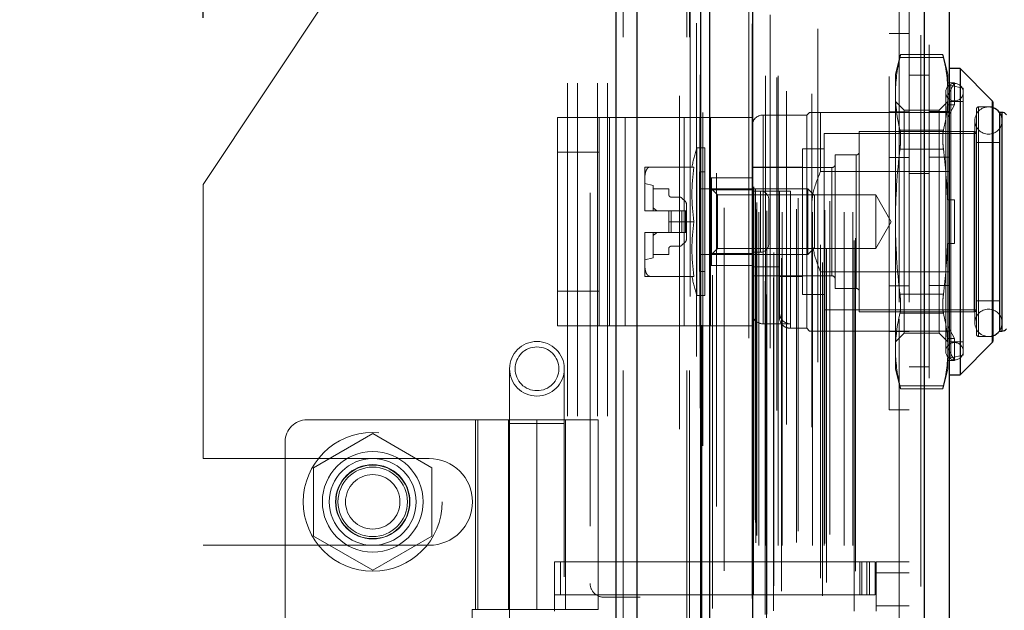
# Model space of a CAD drawing. Header units: inches. Extents: x 0.2 to 10.8, y 0.2 to 8.2.
# Tile 45 of 123: x 1.76 to 2.055, y 4.926 to 5.103. Entities that reach past the tile are written whole.
import ezdxf

# ---------------------------------------------------------------- set-up
doc = ezdxf.new("R2010")
doc.units = ezdxf.units.IN
doc.header["$MEASUREMENT"] = 0
doc.linetypes.add('HIDDEN', pattern=[0.07500000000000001, 0.05, -0.025])
doc.layers.add('DIMENSIONS', color=140, linetype='Continuous')
doc.styles.add('SLDTEXTSTYLE0', font='TXT', dxfattribs={"width": 0.7})
doc.dimstyles.new('SLDDIMSTYLE1', dxfattribs={"dimtxt": 0.0849609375, "dimasz": 0.13, "dimexe": 0, "dimexo": 0.0625, "dimgap": 0.021240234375, "dimtad": 0, "dimtih": 1, "dimtoh": 1, "dimlfac": 12, "dimrnd": 1e-09, "dimzin": 12, "dimdsep": 46, "dimtxsty": 'SLDTEXTSTYLE0', "dimsah": 1, "dimcen": 0.09, "dimadec": 0, "dimazin": 3, "dimtfac": 1, "dimtmove": 0, "dimatfit": 0, "dimfxl": 0, "dimfrac": 2, "dimtolj": 1, "dimtzin": 12, "dimarcsym": 0})

# ---------------------------------------------------------------- blocks, each defined once
blk = doc.blocks.new('_D_10')
at = {"layer": 'DIMENSIONS'}
for p, q in [((1.815014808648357, 5.103597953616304), (1.815014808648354, 5.917304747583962)), ((1.966848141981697, 5.383170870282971), (1.966848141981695, 5.917304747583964)), ((0.7802461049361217, 5.792304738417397), (0.7517160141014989, 5.792304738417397)), ((0.7517160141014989, 5.792304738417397), (0.7517160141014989, 5.657273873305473)), ((1.032715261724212, 5.792304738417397), (1.061245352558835, 5.792304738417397)), ((1.061245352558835, 5.792304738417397), (1.061245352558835, 5.657273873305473)), ((1.815014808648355, 5.792304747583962), (1.147848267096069, 5.792304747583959)), ((1.966848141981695, 5.792304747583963), (2.216848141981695, 5.792304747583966)), ((0.7517160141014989, 5.657273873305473), (0.7802461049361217, 5.657273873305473)), ((1.061245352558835, 5.657273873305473), (1.032715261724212, 5.657273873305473))]:
    blk.add_line(p, q, dxfattribs=at)
for points in [[(1.815014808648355, 5.792304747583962), (1.685014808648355, 5.812304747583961), (1.685014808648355, 5.772304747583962)], [(1.966848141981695, 5.792304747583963), (2.096848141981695, 5.772304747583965), (2.096848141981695, 5.812304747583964)]]:
    blk.add_solid(points, dxfattribs=at)
at = {"layer": 'DIMENSIONS', "char_height": 0.08333333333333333, "attachment_point": 1, "style": 'SLDTEXTSTYLE0'}
for s, insert in [('1.82', (0.7802461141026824, 5.918747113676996)), ('46.3', (0.7802461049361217, 5.764696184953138))]:
    blk.add_mtext(s, dxfattribs=dict(at, insert=insert))

msp = doc.modelspace()

# ---------------------------------------------------------------- linework, layer by layer
at = {"color": 7, "linetype": 'Continuous', "lineweight": 25}
for p, q in [((1.938772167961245, 2.897754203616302), (1.938772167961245, 5.34358365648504)), ((1.945136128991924, 2.897754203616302), (1.945136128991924, 5.342403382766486)), ((1.964212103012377, 2.897754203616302), (1.964212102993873, 5.333429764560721)), ((1.966848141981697, 2.897754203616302), (1.966848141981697, 5.333170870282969)), ((1.979651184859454, 5.307466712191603), (1.979651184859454, 2.923858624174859)), ((2.031172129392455, 5.298382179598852), (2.031172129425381, 2.932943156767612)), ((2.038609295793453, 5.295437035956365), (2.038609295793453, 2.935888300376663)), ((2.041890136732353, 5.088333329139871), (2.038609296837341, 5.088333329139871)), ((2.05154046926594, 5.078682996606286), (2.041890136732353, 5.088333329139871)), ((2.041890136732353, 5.088333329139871), (2.041890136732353, 4.996469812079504)), ((2.05154046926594, 5.078682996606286), (2.05154046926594, 5.006120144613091)), ((2.051732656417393, 5.078219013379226), (2.051732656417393, 5.006584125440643)), ((2.053701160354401, 5.075209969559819), (2.053701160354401, 5.009593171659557)), ((2.05444170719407, 5.075209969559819), (2.053730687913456, 5.075209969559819)), ((2.05444170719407, 5.075209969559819), (2.05444170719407, 5.009593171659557)), ((2.053730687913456, 5.009593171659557), (2.05444170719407, 5.009593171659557)), ((2.041890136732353, 4.996469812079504), (2.05154046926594, 5.006120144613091)), ((2.038609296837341, 4.996469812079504), (2.041890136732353, 4.996469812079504))]:
    msp.add_line(p, q, dxfattribs=at)
at = {"color": 7, "linetype": 'HIDDEN', "lineweight": 18}
for p, q in [((1.938772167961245, 5.34358365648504), (1.938772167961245, 2.897754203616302)), ((1.938772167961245, 5.343583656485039), (1.938772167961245, 2.897754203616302)), ((1.938772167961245, 2.897754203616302), (1.938772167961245, 5.34358365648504)), ((1.940893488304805, 2.897754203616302), (1.940893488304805, 5.342403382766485)), ((1.940893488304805, 2.897754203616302), (1.940893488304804, 5.342403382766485)), ((1.945136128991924, 2.897754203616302), (1.945136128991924, 5.342403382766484)), ((1.959969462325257, 2.897754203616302), (1.959969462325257, 5.333429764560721)), ((1.959969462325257, 2.897754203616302), (1.959969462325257, 5.333429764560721)), ((1.960848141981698, 2.897754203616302), (1.960848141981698, 5.333170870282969)), ((1.964212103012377, 2.897754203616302), (1.964212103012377, 5.333429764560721)), ((1.964466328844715, 2.911388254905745), (1.964466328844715, 5.319937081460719)), ((1.983876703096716, 2.920524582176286), (1.983876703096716, 5.310800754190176)), ((1.983876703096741, 2.920524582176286), (1.983876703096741, 5.310800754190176)), ((1.978609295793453, 5.307466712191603), (1.978609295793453, 2.923858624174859)), ((1.967721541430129, 2.926347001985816), (1.967721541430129, 5.304983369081)), ((1.983451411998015, 2.924528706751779), (1.983451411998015, 5.306796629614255)), ((1.983961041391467, 2.924618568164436), (1.983961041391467, 5.306706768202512)), ((1.985022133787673, 5.304486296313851), (1.985022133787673, 2.926847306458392)), ((1.986014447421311, 2.925593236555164), (1.986014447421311, 5.305732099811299)), ((1.97954887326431, 5.301772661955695), (1.97954887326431, 2.929552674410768)), ((1.979575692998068, 2.929342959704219), (1.979575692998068, 5.301982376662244)), ((1.980027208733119, 2.930306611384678), (1.980027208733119, 5.301018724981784)), ((1.980027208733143, 2.930306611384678), (1.980027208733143, 5.301018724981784)), ((2.000689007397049, 2.930156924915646), (2.000689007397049, 5.301168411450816)), ((1.986045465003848, 2.93314036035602), (1.986045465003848, 5.298184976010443)), ((1.988412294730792, 2.93150159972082), (1.988412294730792, 5.299829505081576)), ((1.999257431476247, 5.300244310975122), (1.999257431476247, 2.931085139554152)), ((2.030130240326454, 5.298382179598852), (2.030130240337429, 2.932943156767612)), ((2.030130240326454, 2.93294315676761), (2.030130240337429, 5.298382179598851)), ((2.031172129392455, 2.93294315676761), (2.031172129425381, 5.298382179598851)), ((2.000104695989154, 2.935459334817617), (2.000104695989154, 5.295866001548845)), ((2.001869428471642, 2.934190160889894), (2.001869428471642, 5.297138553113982)), ((2.032609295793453, 5.295437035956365), (2.032609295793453, 2.935888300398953)), ((1.971158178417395, 2.93762007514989), (1.971158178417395, 5.293705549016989)), ((2.010121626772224, 2.936761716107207), (2.010121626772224, 5.294563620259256)), ((2.010554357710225, 2.937492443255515), (2.010554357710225, 5.293832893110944)), ((1.980698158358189, 2.946043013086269), (1.980698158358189, 5.285282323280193)), ((1.980698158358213, 2.946043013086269), (1.980698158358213, 5.285282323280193)), ((1.981541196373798, 2.94520967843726), (1.981541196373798, 5.286115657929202)), ((1.981541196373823, 2.94520967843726), (1.981541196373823, 5.286115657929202)), ((1.983614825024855, 5.286115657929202), (1.983614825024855, 2.94520967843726)), ((1.983614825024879, 2.94520967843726), (1.983614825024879, 5.286115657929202)), ((1.984031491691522, 2.945626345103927), (1.984031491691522, 5.285698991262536)), ((1.986948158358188, 5.285698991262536), (1.986948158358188, 2.945626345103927)), ((1.987364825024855, 2.94520967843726), (1.987364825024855, 5.286115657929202)), ((1.987364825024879, 5.286115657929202), (1.987364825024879, 2.94520967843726)), ((1.988537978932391, 2.94520967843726), (1.988537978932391, 5.286115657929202)), ((1.992836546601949, 2.946126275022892), (1.992836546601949, 5.285240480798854)), ((1.997708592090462, 2.94520967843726), (1.997708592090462, 5.286115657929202)), ((2.001153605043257, 2.94520967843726), (2.001153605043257, 5.286115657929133)), ((2.001365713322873, 2.945873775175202), (2.001365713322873, 5.285454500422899)), ((2.007188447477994, 2.94520967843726), (2.007188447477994, 5.286115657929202)), ((2.009721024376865, 2.94520967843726), (2.009721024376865, 5.286115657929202)), ((2.00972102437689, 2.94520967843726), (2.00972102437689, 5.286115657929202)), ((1.980942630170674, 2.948204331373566), (1.980942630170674, 5.283120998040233)), ((1.989828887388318, 5.281549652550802), (1.989828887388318, 2.949761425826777)), ((1.993383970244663, 2.949504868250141), (1.993383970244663, 5.281820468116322)), ((1.993383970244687, 2.949504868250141), (1.993383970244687, 5.281820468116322)), ((1.997439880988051, 5.280720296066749), (1.997439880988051, 2.95060642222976)), ((2.002880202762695, 2.948575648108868), (2.002880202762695, 5.282749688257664)), ((1.98008055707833, 2.952895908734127), (1.98008055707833, 5.278429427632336)), ((1.980080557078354, 2.952895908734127), (1.980080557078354, 5.278429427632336)), ((1.980627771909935, 2.952122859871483), (1.980627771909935, 5.27920247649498)), ((1.980627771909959, 2.952122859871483), (1.980627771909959, 5.27920247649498)), ((1.964754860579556, 5.275113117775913), (1.964754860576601, 2.956221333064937)), ((1.968888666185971, 2.956986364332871), (1.968888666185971, 5.274338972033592)), ((1.931014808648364, 5.251087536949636), (1.931014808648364, 4.933879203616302)), ((1.957848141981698, 2.980170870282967), (1.957848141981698, 5.251087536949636)), ((1.957848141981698, 2.980170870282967), (1.957848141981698, 5.251087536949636)), ((1.957848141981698, 2.980170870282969), (1.957848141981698, 5.251087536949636)), ((1.957848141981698, 2.980170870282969), (1.957848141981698, 5.251087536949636)), ((2.02360929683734, 3.018204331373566), (2.02360929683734, 5.213120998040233)), ((2.02360929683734, 3.018204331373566), (2.02360929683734, 5.213120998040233)), ((2.023609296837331, 5.213120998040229), (2.023609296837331, 3.018204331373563)), ((2.023609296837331, 5.213120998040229), (2.023609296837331, 3.018204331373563)), ((2.026609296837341, 3.018204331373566), (2.026609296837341, 5.213120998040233)), ((1.869639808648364, 5.135837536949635), (1.815014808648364, 5.053597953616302)), ((1.924264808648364, 4.584004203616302), (1.924264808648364, 5.135837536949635)), ((1.924264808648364, 4.584004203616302), (1.924264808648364, 5.135837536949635)), ((1.927264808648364, 4.584004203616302), (1.927264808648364, 5.135837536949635)), ((1.933264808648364, 4.584004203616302), (1.933264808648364, 5.135837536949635)), ((1.936264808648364, 4.584004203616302), (1.936264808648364, 5.135837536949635)), ((1.936264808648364, 4.584004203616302), (1.936264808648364, 5.135837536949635)), ((2.020609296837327, 4.985984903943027), (2.020609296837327, 5.098818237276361)), ((2.026609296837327, 5.098818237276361), (2.020609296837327, 5.098818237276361)), ((2.024097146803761, 5.092529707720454), (2.022533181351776, 5.086692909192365)), ((2.036923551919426, 5.091650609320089), (2.02389084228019, 5.091650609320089)), ((2.036923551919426, 5.09165060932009), (2.02389084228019, 5.091650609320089)), ((2.036737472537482, 5.092529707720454), (2.024076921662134, 5.092529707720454)), ((2.038281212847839, 5.086692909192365), (2.036717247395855, 5.092529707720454)), ((2.022533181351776, 5.086692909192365), (2.022533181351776, 5.080758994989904)), ((2.032609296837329, 5.086329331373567), (2.026609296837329, 5.086329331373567)), ((2.038281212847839, 5.086692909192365), (2.038281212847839, 5.080758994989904)), ((2.038151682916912, 5.084039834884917), (2.038281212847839, 5.083616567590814)), ((2.040249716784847, 5.084039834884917), (2.038151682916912, 5.084039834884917)), ((2.038281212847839, 5.080346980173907), (2.040249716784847, 5.084039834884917)), ((2.042874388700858, 5.082427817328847), (2.039117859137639, 5.083295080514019)), ((2.039117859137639, 5.001508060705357), (2.039117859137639, 5.083147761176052)), ((2.040249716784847, 5.077478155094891), (2.040249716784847, 5.084039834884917)), ((2.022533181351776, 5.080758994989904), (2.022533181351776, 5.042401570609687)), ((2.037625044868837, 5.081279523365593), (2.037625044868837, 5.003523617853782)), ((2.038281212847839, 5.080758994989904), (2.038281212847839, 5.048963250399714)), ((2.042874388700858, 5.082427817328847), (2.042874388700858, 5.002375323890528)), ((2.025197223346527, 5.075826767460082), (2.022533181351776, 5.078490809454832)), ((2.038281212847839, 5.078490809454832), (2.035617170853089, 5.075826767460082)), ((2.040249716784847, 5.077478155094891), (2.038151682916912, 5.077478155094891)), ((2.038151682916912, 5.077478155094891), (2.038281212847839, 5.077054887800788)), ((2.038281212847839, 5.07378530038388), (2.040249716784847, 5.077478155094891)), ((2.042874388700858, 5.078490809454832), (2.038609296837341, 5.078490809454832)), ((2.047467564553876, 5.00795275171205), (2.047467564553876, 5.076850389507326)), ((2.051732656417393, 5.076850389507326), (2.047467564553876, 5.076850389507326)), ((2.05154046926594, 5.006120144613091), (2.05154046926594, 5.078682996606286)), ((1.99595837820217, 5.074389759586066), (1.982835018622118, 5.074389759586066)), ((1.982835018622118, 5.011760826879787), (1.982835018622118, 5.074239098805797)), ((1.996778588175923, 5.075209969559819), (1.99595837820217, 5.074389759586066)), ((1.99595837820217, 5.074389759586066), (1.99595837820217, 5.01041338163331)), ((2.000059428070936, 5.075209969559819), (2.000059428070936, 5.057436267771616)), ((2.000059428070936, 5.075209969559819), (2.038609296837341, 5.075209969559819)), ((2.020609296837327, 5.075359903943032), (2.026609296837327, 5.075359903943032)), ((2.025197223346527, 5.075826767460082), (2.025197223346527, 5.008976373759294)), ((2.035617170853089, 5.075826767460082), (2.025197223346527, 5.075826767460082)), ((2.032609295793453, 5.075509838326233), (2.038609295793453, 5.075509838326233)), ((2.035617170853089, 5.075826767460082), (2.035617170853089, 5.008976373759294)), ((2.046811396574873, 5.076194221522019), (2.046811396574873, 5.008608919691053)), ((2.053730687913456, 5.075209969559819), (2.053701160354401, 5.075209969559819)), ((2.05444170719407, 5.009593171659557), (2.05444170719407, 5.075209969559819)), ((1.92122084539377, 5.011153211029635), (1.92122084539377, 5.073653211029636)), ((1.92122084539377, 5.073653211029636), (1.936847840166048, 5.073653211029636)), ((1.933720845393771, 5.011153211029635), (1.933720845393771, 5.073653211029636)), ((1.936847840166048, 5.011153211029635), (1.936847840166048, 5.073653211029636)), ((1.936847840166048, 5.073653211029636), (1.959240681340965, 5.073653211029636)), ((1.94153434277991, 5.011153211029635), (1.94153434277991, 5.073653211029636)), ((1.959240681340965, 5.011153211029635), (1.959240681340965, 5.073653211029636)), ((1.959240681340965, 5.073653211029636), (1.967054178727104, 5.073653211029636)), ((1.963927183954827, 5.011153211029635), (1.963927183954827, 5.073653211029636)), ((1.967054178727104, 5.073653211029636), (1.967054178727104, 5.011153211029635)), ((1.979554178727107, 5.073653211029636), (1.967054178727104, 5.073653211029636)), ((1.979554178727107, 5.073653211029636), (1.979554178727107, 5.011153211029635)), ((2.046348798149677, 5.072749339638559), (2.046348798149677, 5.012053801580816)), ((2.054550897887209, 5.012053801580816), (2.054550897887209, 5.072749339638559)), ((2.001207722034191, 5.068812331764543), (2.001207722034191, 5.015990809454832)), ((2.046811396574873, 5.068812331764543), (2.001207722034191, 5.068812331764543)), ((2.011706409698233, 5.069468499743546), (2.011706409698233, 5.01533464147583)), ((2.046155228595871, 5.069468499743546), (2.011706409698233, 5.069468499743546)), ((2.036923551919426, 5.069867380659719), (2.02389084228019, 5.069867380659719)), ((2.036923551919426, 5.069867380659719), (2.02389084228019, 5.069867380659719)), ((2.046155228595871, 5.01533464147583), (2.046155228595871, 5.069468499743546)), ((2.053701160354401, 5.066187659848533), (2.046811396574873, 5.066187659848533)), ((1.933720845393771, 5.063236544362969), (1.92122084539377, 5.063236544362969)), ((1.963004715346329, 5.064547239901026), (1.963004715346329, 5.020255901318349)), ((1.965446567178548, 5.064547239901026), (1.963004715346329, 5.064547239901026)), ((1.965446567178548, 5.064547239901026), (1.965446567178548, 5.020255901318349)), ((1.994646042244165, 5.064219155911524), (1.994646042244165, 5.020583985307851)), ((2.001207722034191, 5.064219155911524), (1.994646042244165, 5.064219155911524)), ((2.004488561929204, 5.062414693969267), (2.004488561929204, 5.022388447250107)), ((2.010722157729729, 5.062414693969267), (2.004488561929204, 5.062414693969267)), ((2.010722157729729, 5.022388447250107), (2.010722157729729, 5.062414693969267)), ((2.036923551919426, 5.064184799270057), (2.02389084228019, 5.064184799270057)), ((2.036923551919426, 5.064184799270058), (2.02389084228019, 5.064184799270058)), ((2.020609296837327, 5.061651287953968), (2.026609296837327, 5.061651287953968)), ((2.032609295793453, 5.061801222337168), (2.038609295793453, 5.061801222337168)), ((1.947401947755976, 5.058805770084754), (1.947401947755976, 5.055369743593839)), ((1.962115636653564, 5.058805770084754), (1.948978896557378, 5.058805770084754)), ((1.963806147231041, 5.057329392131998), (1.963806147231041, 5.027473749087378)), ((1.965446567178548, 5.057329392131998), (1.963806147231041, 5.057329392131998)), ((1.994646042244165, 5.058805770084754), (1.979554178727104, 5.058805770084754)), ((2.0035043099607, 5.058641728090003), (1.979554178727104, 5.058641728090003)), ((2.000059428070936, 5.057436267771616), (2.038609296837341, 5.057436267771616)), ((2.0035043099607, 5.026161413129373), (2.0035043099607, 5.058490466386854)), ((2.026609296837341, 5.056870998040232), (2.032609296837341, 5.056870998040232)), ((1.815014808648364, 4.971358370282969), (1.815014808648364, 5.053597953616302)), ((1.947401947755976, 5.055369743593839), (1.947401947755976, 5.045837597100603)), ((1.949862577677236, 5.053228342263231), (1.947401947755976, 5.053884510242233)), ((1.949862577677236, 5.053228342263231), (1.949862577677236, 5.045682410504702)), ((1.979554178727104, 5.055528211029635), (1.967054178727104, 5.055528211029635)), ((1.967415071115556, 5.05552493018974), (1.967415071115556, 5.051968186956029)), ((1.967415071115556, 5.05552493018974), (1.979554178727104, 5.05552493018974)), ((1.949862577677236, 5.052244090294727), (1.954619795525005, 5.052244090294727)), ((1.954619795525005, 5.052244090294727), (1.954619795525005, 5.05043962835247)), ((1.996242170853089, 5.052244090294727), (1.963806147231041, 5.052244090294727)), ((1.969191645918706, 5.050467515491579), (1.967415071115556, 5.052244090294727)), ((1.967415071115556, 5.051968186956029), (1.979554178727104, 5.051968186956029)), ((1.967415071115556, 5.051968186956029), (1.967415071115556, 5.032834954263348)), ((1.969191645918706, 5.050467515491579), (1.969191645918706, 5.034335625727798)), ((2.016624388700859, 5.050467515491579), (1.969191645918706, 5.050467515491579)), ((1.979554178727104, 5.051587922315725), (1.987756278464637, 5.051587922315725)), ((1.982054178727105, 5.051569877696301), (1.979554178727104, 5.051569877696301)), ((1.982054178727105, 5.033236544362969), (1.982054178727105, 5.051569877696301)), ((1.982054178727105, 5.051569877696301), (1.982054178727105, 5.033236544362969)), ((1.987756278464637, 5.028810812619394), (1.987756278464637, 5.051587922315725)), ((1.991037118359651, 5.051587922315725), (1.991037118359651, 5.010559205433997)), ((1.996242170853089, 5.052244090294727), (1.996242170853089, 5.032559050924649)), ((1.998254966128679, 5.050231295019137), (1.996242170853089, 5.052244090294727)), ((1.998254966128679, 5.050231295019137), (1.998254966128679, 5.034571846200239)), ((2.016624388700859, 5.050467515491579), (2.016624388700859, 5.034335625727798)), ((2.021281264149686, 5.042401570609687), (2.016624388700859, 5.050467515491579)), ((1.955275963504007, 5.049783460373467), (1.957821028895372, 5.049783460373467)), ((1.958517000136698, 5.049495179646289), (1.959580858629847, 5.048431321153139)), ((1.959869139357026, 5.047735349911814), (1.959869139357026, 5.045682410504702)), ((1.984554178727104, 5.035736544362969), (1.984554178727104, 5.049069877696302)), ((2.038151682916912, 5.048963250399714), (2.040249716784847, 5.048963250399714)), ((2.038281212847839, 5.035839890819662), (2.038281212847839, 5.048963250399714)), ((2.040249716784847, 5.035839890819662), (2.040249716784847, 5.048963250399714)), ((1.947401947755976, 5.045837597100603), (1.947401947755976, 5.045682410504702)), ((1.947401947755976, 5.045682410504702), (1.947402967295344, 5.045682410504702)), ((1.947402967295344, 5.045682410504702), (1.954619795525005, 5.045682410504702)), ((1.954619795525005, 5.045682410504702), (1.954619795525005, 5.042401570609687)), ((1.955275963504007, 5.045682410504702), (1.954619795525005, 5.045682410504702)), ((1.955275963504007, 5.045682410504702), (1.955275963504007, 5.039120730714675)), ((1.957821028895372, 5.045682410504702), (1.955275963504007, 5.045682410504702)), ((1.955275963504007, 5.045682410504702), (1.955275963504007, 5.039120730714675)), ((1.957821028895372, 5.045682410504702), (1.957821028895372, 5.039120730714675)), ((1.958517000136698, 5.045682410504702), (1.957821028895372, 5.045682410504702)), ((1.957821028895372, 5.045682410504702), (1.957821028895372, 5.039120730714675)), ((1.958517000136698, 5.045682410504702), (1.958517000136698, 5.039120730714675)), ((1.959580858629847, 5.045682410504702), (1.958517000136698, 5.045682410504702)), ((1.958517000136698, 5.045682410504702), (1.958517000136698, 5.039120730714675)), ((1.959580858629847, 5.045682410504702), (1.959580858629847, 5.039120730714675)), ((1.959869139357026, 5.045682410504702), (1.959580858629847, 5.045682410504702)), ((1.959580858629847, 5.045682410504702), (1.959580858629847, 5.039120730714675)), ((1.959869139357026, 5.045682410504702), (1.959869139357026, 5.039120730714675)), ((1.962115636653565, 5.042401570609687), (1.954619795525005, 5.042401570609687)), ((1.954619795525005, 5.039120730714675), (1.954619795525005, 5.042401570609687)), ((2.016624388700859, 5.034335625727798), (2.021281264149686, 5.042401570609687)), ((2.022533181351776, 5.042401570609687), (2.022533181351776, 5.004044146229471)), ((1.947401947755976, 5.039120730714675), (1.947401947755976, 5.038965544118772)), ((1.947401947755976, 5.039120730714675), (1.947402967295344, 5.039120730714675)), ((1.947401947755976, 5.038965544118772), (1.947401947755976, 5.029433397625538)), ((1.947402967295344, 5.039120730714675), (1.954619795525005, 5.039120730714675)), ((1.949862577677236, 5.039120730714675), (1.949862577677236, 5.031574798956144)), ((1.955275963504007, 5.039120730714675), (1.954619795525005, 5.039120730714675)), ((1.957821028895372, 5.039120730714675), (1.955275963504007, 5.039120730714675)), ((1.958517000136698, 5.039120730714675), (1.957821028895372, 5.039120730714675)), ((1.959580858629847, 5.039120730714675), (1.958517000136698, 5.039120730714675)), ((1.959869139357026, 5.039120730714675), (1.959580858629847, 5.039120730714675)), ((1.959869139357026, 5.039120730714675), (1.959869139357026, 5.037067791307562)), ((1.959580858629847, 5.036371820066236), (1.958517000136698, 5.035307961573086)), ((2.038151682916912, 5.035839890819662), (2.040249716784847, 5.035839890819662)), ((2.038281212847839, 5.035839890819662), (2.038281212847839, 5.004044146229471)), ((1.954619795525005, 5.032559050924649), (1.949862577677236, 5.032559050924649)), ((1.954619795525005, 5.034363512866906), (1.954619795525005, 5.032559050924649)), ((1.957821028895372, 5.035019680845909), (1.955275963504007, 5.035019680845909)), ((1.963806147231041, 5.032559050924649), (1.996242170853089, 5.032559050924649)), ((1.967415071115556, 5.032559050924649), (1.969191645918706, 5.034335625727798)), ((1.967415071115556, 5.032834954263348), (1.967415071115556, 5.029278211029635)), ((1.967415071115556, 5.032834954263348), (1.979554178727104, 5.032834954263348)), ((1.969191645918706, 5.034335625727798), (2.016624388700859, 5.034335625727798)), ((1.982054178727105, 5.033236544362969), (1.979554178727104, 5.033236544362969)), ((1.996242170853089, 5.032559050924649), (1.998254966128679, 5.034571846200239)), ((1.947401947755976, 5.030918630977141), (1.949862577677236, 5.031574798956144)), ((1.947401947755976, 5.029433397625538), (1.947401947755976, 5.025997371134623)), ((1.963806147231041, 5.027473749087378), (1.965446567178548, 5.027473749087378)), ((1.979554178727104, 5.029278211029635), (1.967054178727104, 5.029278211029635)), ((1.979554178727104, 5.028810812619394), (1.987756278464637, 5.028810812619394)), ((1.987756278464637, 5.028810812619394), (1.987756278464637, 5.015203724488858)), ((2.000059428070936, 5.027366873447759), (2.000059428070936, 5.009593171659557)), ((2.000059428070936, 5.027366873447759), (2.038609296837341, 5.027366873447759)), ((1.962115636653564, 5.025997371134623), (1.948978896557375, 5.025997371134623)), ((1.979554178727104, 5.026161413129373), (2.0035043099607, 5.026161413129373)), ((1.987756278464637, 5.025997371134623), (1.994646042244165, 5.025997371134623)), ((1.933720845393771, 5.021569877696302), (1.92122084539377, 5.021569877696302)), ((1.994646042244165, 5.020583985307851), (2.001207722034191, 5.020583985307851)), ((2.004488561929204, 5.022388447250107), (2.010722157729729, 5.022388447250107)), ((2.020609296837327, 5.02315185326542), (2.026609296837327, 5.02315185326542)), ((2.036923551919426, 5.020618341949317), (2.02389084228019, 5.020618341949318)), ((2.036923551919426, 5.020618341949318), (2.023890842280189, 5.020618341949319)), ((2.032609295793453, 5.023301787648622), (2.038609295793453, 5.023301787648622)), ((1.963004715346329, 5.020255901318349), (1.965446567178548, 5.020255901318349)), ((2.046811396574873, 5.018615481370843), (2.053701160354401, 5.018615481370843)), ((1.987756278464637, 5.015203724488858), (1.987756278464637, 5.013694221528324)), ((2.001207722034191, 5.015990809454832), (2.046811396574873, 5.015990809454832)), ((2.011706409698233, 5.01533464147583), (2.046155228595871, 5.01533464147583)), ((2.036923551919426, 5.014935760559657), (2.02389084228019, 5.014935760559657)), ((2.036923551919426, 5.014935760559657), (2.02389084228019, 5.014935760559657)), ((1.982835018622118, 5.011760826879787), (1.991037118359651, 5.011760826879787)), ((1.92122084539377, 5.011153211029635), (1.936847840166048, 5.011153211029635)), ((1.936847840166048, 5.011153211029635), (1.959240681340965, 5.011153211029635)), ((1.959240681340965, 5.011153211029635), (1.967054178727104, 5.011153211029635)), ((1.979554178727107, 5.011153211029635), (1.967054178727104, 5.011153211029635)), ((1.991037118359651, 5.01041338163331), (1.99595837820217, 5.01041338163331)), ((1.99595837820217, 5.01041338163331), (1.996778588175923, 5.009593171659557)), ((2.000059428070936, 5.009593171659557), (2.032609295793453, 5.009593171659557)), ((2.020609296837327, 5.009443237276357), (2.026609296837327, 5.009443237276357)), ((2.022533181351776, 5.006312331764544), (2.025197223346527, 5.008976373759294)), ((2.025197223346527, 5.008976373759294), (2.035617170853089, 5.008976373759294)), ((2.032609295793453, 5.009593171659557), (2.038609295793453, 5.009593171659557)), ((2.035617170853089, 5.008976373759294), (2.038281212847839, 5.006312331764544)), ((2.040249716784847, 5.007324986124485), (2.038281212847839, 5.011017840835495)), ((2.053701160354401, 5.009593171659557), (2.053730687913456, 5.009593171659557)), ((2.038151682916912, 5.007324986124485), (2.038281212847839, 5.007748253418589)), ((2.038151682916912, 5.007324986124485), (2.040249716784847, 5.007324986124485)), ((2.038609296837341, 5.006312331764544), (2.042874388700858, 5.006312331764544)), ((2.040249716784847, 5.007324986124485), (2.040249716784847, 5.000763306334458)), ((2.047467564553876, 5.00795275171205), (2.051732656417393, 5.00795275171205)), ((2.022533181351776, 5.004044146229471), (2.022533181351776, 4.998110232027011)), ((2.040249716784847, 5.000763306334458), (2.038281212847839, 5.004456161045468)), ((2.038281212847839, 5.004044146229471), (2.038281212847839, 4.998110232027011)), ((2.038151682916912, 5.000763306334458), (2.038281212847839, 5.001186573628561)), ((2.038151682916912, 5.000763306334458), (2.040249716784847, 5.000763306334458)), ((2.039117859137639, 5.001508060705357), (2.042874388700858, 5.002375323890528)), ((1.906858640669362, 4.998262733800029), (1.906858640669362, 4.981858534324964)), ((1.923262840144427, 4.981858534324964), (1.923262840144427, 4.998262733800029)), ((2.022533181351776, 4.998110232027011), (2.024097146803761, 4.992273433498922)), ((2.026609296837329, 4.998829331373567), (2.032609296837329, 4.998829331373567)), ((2.036717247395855, 4.992273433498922), (2.038281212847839, 4.998110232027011)), ((2.036923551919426, 4.993152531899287), (2.02389084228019, 4.993152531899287)), ((2.036923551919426, 4.993152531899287), (2.02389084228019, 4.993152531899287)), ((2.024076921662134, 4.992273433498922), (2.036737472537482, 4.992273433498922)), ((2.020609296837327, 4.985984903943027), (2.026609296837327, 4.985984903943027)), ((1.915060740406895, 4.982960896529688), (1.846163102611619, 4.982960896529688)), ((1.896688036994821, 4.982960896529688), (1.896688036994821, 4.92603832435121)), ((1.897314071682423, 4.92603832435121), (1.897314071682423, 4.982960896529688)), ((1.90653055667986, 4.982960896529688), (1.90653055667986, 4.92603832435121)), ((1.90682121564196, 4.982960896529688), (1.90682121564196, 4.92603832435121)), ((1.915060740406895, 4.982960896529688), (1.915060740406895, 4.92603832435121)), ((1.915060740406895, 4.982960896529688), (1.933433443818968, 4.982960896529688)), ((1.915060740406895, 4.92603832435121), (1.915060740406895, 4.982960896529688)), ((1.923590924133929, 4.92603832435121), (1.923590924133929, 4.982960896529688)), ((1.933433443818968, 4.92603832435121), (1.933433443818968, 4.982960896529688)), ((1.906858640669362, 4.981858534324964), (1.923262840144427, 4.981858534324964)), ((1.906858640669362, 4.981858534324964), (1.906858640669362, 4.735795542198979)), ((1.923262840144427, 4.735795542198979), (1.923262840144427, 4.981858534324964)), ((1.839601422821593, 4.976399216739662), (1.839601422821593, 4.74345958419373)), ((1.865848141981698, 4.978833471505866), (1.848098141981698, 4.968585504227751)), ((1.883598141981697, 4.968585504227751), (1.865848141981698, 4.978833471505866)), ((1.815014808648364, 4.971358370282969), (1.882723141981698, 4.971358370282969)), ((1.848098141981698, 4.968585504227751), (1.848098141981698, 4.94808956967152)), ((1.883598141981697, 4.94808956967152), (1.883598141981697, 4.968585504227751)), ((1.848098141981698, 4.94808956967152), (1.865848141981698, 4.937841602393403)), ((1.865848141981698, 4.937841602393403), (1.883598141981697, 4.94808956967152)), ((1.815014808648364, 4.774525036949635), (1.815014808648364, 4.945316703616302)), ((1.815014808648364, 4.945316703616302), (1.882723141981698, 4.945316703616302)), ((1.920310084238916, 4.940309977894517), (2.010205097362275, 4.940309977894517)), ((1.920310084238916, 4.925546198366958), (1.920310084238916, 4.940309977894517)), ((1.922103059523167, 4.930467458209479), (1.922103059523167, 4.940309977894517)), ((2.010205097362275, 4.925546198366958), (2.010205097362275, 4.940309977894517)), ((2.010205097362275, 4.940309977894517), (2.011845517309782, 4.940309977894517)), ((2.011845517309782, 4.940309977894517), (2.011845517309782, 4.930467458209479)), ((2.011845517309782, 4.940309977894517), (2.014798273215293, 4.940309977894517)), ((2.012456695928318, 4.930467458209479), (2.012456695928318, 4.940309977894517)), ((2.01394456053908, 4.930467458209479), (2.01394456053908, 4.940309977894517)), ((2.014798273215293, 4.930467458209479), (2.014798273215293, 4.940309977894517)), ((2.014798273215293, 4.940309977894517), (2.0164386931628, 4.940309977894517)), ((2.014798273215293, 4.930467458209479), (2.014798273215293, 4.940309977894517)), ((2.0164386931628, 4.930467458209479), (2.0164386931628, 4.940309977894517)), ((2.026609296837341, 4.940309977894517), (2.016766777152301, 4.940309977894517)), ((2.016766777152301, 4.937029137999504), (2.016766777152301, 4.940309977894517)), ((2.026609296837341, 4.937029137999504), (2.016766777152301, 4.937029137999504)), ((2.016766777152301, 4.937029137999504), (2.016766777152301, 4.927186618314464)), ((2.026609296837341, 4.937029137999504), (2.016766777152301, 4.937029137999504)), ((1.920310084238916, 4.930467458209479), (2.010205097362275, 4.930467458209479)), ((1.946014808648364, 4.929712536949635), (1.935181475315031, 4.929712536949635)), ((1.946014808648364, 4.790129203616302), (1.946014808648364, 4.929712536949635)), ((2.011845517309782, 4.930467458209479), (2.010205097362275, 4.930467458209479)), ((2.014798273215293, 4.930467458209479), (2.011845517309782, 4.930467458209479)), ((2.0164386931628, 4.930467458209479), (2.014798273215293, 4.930467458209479)), ((2.016766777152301, 4.927186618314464), (2.026609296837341, 4.927186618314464)), ((2.016766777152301, 4.925546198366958), (2.016766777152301, 4.927186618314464)), ((1.895673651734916, 4.92603832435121), (1.915060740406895, 4.92603832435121)), ((1.895673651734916, 4.92603832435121), (1.895673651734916, 4.793820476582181)), ((1.933433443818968, 4.92603832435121), (1.915060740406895, 4.92603832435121))]:
    msp.add_line(p, q, dxfattribs=at)
at = {"color": 7, "linetype": 'HIDDEN', "lineweight": 18, "flags": 128}
for points in [[(1.960959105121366, 5.319994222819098), (1.960958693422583, 4.12518261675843), (1.96095910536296, 2.910842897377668)], [(1.962858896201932, 5.30195337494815), (1.962858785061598, 4.164373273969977), (1.962858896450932, 2.929374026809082)], [(1.964029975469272, 5.28649711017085), (1.964029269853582, 4.090630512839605), (1.964029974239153, 2.944845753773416)], [(1.964029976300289, 5.286496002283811), (1.964029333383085, 4.164380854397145), (1.964029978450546, 2.9448288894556)], [(1.971146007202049, 2.946533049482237), (1.971146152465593, 4.106124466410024), (1.971146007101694, 5.284790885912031)], [(2.054550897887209, 5.072749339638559), (2.054238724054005, 5.074318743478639), (2.053730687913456, 5.075209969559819)], [(2.053730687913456, 5.009593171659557), (2.054238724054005, 5.010484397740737), (2.054550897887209, 5.012053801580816)]]:
    msp.add_lwpolyline(points, dxfattribs=at)
at = {"color": 7, "linetype": 'HIDDEN', "lineweight": 18}
for centre, radius in [((1.915060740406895, 4.998262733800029), 0.00820209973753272), ((1.915060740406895, 4.998262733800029), 0.006561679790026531), ((1.865848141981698, 4.958337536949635), 0.02083333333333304), ((1.865848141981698, 4.95835459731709), 0.01509186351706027), ((1.865848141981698, 4.958337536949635), 0.01302083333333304), ((1.865848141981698, 4.95835459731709), 0.01115485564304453), ((1.865848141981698, 4.958337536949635), 0.01104166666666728), ((1.865848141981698, 4.958337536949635), 0.01041666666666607), ((1.865848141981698, 4.958337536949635), 0.008162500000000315)]:
    msp.add_circle(centre, radius, dxfattribs=at)
for centre, radius, start, end in [((2.040249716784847, 5.081279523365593), 0.002624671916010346, 0, 180), ((2.039265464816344, 5.083934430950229), 0.0006561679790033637, 180.0000000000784, 256.9999999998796), ((2.040249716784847, 5.081279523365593), 0.002624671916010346, 180, 0), ((2.050449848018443, 5.072749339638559), 0.004101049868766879, 71.77194722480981, 180), ((2.04746756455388, 5.07619422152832), 0.0006561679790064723, 90.00000000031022, 179.9999999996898), ((1.982835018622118, 5.071108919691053), 0.003280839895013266, 90.00000000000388, 180), ((2.050449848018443, 5.072749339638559), 0.00410104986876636, 180, 0), ((2.046155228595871, 5.068812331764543), 0.0006561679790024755, 0, 90), ((2.036588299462, 5.042401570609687), 0.07684383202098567, 163.2503397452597, 167.6739543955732), ((2.010722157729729, 5.063398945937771), 0.0009842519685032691, 270.0000000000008, 1.03406193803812e-10), ((2.0035043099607, 5.059625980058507), 0.0009842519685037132, 270.0000000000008, 0), ((2.0179076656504, 5.050603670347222), 0.05639170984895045, 171.6367379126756, 188.363262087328), ((1.955275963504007, 5.05043962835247), 0.0006561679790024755, 180, 270.0000000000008), ((1.982054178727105, 5.049069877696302), 0.002499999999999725, 0, 90), ((1.957821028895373, 5.048799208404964), 0.0009842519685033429, 45.00000000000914, 90.00000000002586), ((1.958884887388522, 5.047735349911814), 0.0009842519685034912, 0, 44.99999999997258), ((1.959024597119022, 5.045836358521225), 0.01162264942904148, 179.9938942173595, 180.7589344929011), ((1.959024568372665, 5.045836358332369), 0.01162262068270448, 179.9938932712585, 180.7589354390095), ((2.017907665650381, 5.034199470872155), 0.05639170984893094, 171.6367379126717, 188.3632620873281), ((1.959024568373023, 5.038966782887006), 0.01162262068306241, 179.2410645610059, 180.0061067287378), ((1.959024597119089, 5.038966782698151), 0.01162264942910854, 179.2410655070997, 180.0061057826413), ((1.958884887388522, 5.037067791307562), 0.000984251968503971, 314.9999999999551, 0), ((1.982054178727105, 5.035736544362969), 0.002499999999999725, 270.0000000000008, 0), ((1.955275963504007, 5.034363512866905), 0.0006561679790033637, 90, 179.9999999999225), ((1.957821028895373, 5.036003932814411), 0.0009842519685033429, 269.9999999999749, 314.9999999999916), ((2.036588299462, 5.042401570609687), 0.07684383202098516, 192.3260456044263, 196.7496602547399), ((2.0035043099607, 5.02517716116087), 0.0009842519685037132, 0, 90), ((2.010722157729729, 5.021404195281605), 0.0009842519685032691, 359.9999999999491, 90), ((2.046155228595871, 5.015990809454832), 0.0006561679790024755, 270.0000000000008, 0), ((2.050449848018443, 5.012053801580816), 0.00410104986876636, 0, 180), ((1.991037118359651, 5.013694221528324), 0.003280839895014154, 180, 270.0000000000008), ((2.050449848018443, 5.012053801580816), 0.00410104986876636, 180, 288.2280527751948), ((2.040249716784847, 5.003523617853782), 0.002624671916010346, 0, 180), ((2.04746756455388, 5.008608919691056), 0.0006561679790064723, 180.000000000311, 269.9999999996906), ((2.040249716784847, 5.003523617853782), 0.002624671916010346, 180, 0), ((2.039265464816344, 5.000868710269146), 0.0006561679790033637, 103.0000000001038, 180), ((1.846163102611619, 4.976399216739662), 0.006561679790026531, 90, 180), ((1.882723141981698, 4.958337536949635), 0.01302083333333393, 270.0000000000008, 90), ((1.935181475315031, 4.933879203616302), 0.004166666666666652, 180, 270.0000000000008)]:
    msp.add_arc(centre, radius, start, end, dxfattribs=at)
at = {"color": 7, "linetype": 'Continuous', "lineweight": 25}
for centre, radius, start, end in [((2.051076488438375, 5.078219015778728), 0.0006561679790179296, 4.653278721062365e-10, 44.9999999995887), ((2.050449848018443, 5.072749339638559), 0.004101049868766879, 36.86989764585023, 71.77194722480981), ((2.05444170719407, 5.073569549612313), 0.001640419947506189, 34.84990457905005, 90.0000000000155), ((2.050449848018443, 5.012053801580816), 0.004101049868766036, 288.2280527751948, 323.1301023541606), ((2.05444170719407, 5.011233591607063), 0.001640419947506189, 269.9999999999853, 325.1500954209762), ((2.051076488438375, 5.006584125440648), 0.0006561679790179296, 315.0000000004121, 359.9999999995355)]:
    msp.add_arc(centre, radius, start, end, dxfattribs=at)
at = {"color": 7, "linetype": 'HIDDEN', "lineweight": 18}
for points in [[(2.02389084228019, 5.091650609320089), (2.023035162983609, 5.088032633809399), (2.022533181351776, 5.084403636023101), (2.022533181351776, 5.080758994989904)], [(2.038281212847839, 5.080758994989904), (2.038281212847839, 5.084403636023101), (2.037779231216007, 5.088032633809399), (2.036923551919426, 5.091650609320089)], [(2.022533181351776, 5.080758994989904), (2.022533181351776, 5.077114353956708), (2.023035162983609, 5.07348535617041), (2.02389084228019, 5.06986738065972)], [(2.036923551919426, 5.06986738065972), (2.037779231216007, 5.07348535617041), (2.038281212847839, 5.077114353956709), (2.038281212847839, 5.080758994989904)], [(2.02389084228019, 5.064184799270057), (2.023035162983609, 5.056948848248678), (2.022533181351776, 5.049690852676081), (2.022533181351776, 5.042401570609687)], [(2.038151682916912, 5.048963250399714), (2.037951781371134, 5.054054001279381), (2.037521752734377, 5.059126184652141), (2.036923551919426, 5.064184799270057)], [(1.949862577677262, 5.046537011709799), (1.95025405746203, 5.04625643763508), (1.950643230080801, 5.045972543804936), (1.951027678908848, 5.04568241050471)], [(2.022533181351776, 5.042401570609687), (2.022533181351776, 5.035112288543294), (2.023035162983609, 5.027854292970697), (2.02389084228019, 5.020618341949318)], [(1.951027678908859, 5.039120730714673), (1.950643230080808, 5.038830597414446), (1.950254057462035, 5.038546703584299), (1.949862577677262, 5.038266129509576)], [(2.036923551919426, 5.020618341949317), (2.037521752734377, 5.025676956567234), (2.037951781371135, 5.030749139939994), (2.038151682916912, 5.035839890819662)], [(2.022533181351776, 5.004044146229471), (2.022533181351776, 5.007688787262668), (2.023035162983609, 5.011317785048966), (2.02389084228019, 5.014935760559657)], [(2.038281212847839, 5.004044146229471), (2.038281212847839, 5.007688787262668), (2.037779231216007, 5.011317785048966), (2.036923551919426, 5.014935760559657)], [(2.02389084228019, 4.993152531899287), (2.023035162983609, 4.996770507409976), (2.022533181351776, 5.000399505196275), (2.022533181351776, 5.004044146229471)], [(2.036923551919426, 4.993152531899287), (2.037779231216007, 4.996770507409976), (2.038281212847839, 5.000399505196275), (2.038281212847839, 5.004044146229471)]]:
    msp.add_open_spline(points, degree=3, dxfattribs=at)
for points, knots in [([(2.024076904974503, 5.092442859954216), (2.024081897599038, 5.092464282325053), (2.024098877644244, 5.092537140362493), (2.024000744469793, 5.092115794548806), (2.023905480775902, 5.091712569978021), (2.02389084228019, 5.091650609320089)], [0, 0, 0, 0, 0.2606228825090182, 0.8863851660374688, 1, 1, 1, 1]), ([(2.036923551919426, 5.091650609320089), (2.036847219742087, 5.091975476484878), (2.036726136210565, 5.092490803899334), (2.036734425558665, 5.092455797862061), (2.036737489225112, 5.092442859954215)], [0, 0, 0, 0, 0.6304092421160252, 1, 1, 1, 1]), ([(2.000059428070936, 5.075209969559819), (1.999256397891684, 5.075209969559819), (1.997625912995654, 5.075209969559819), (1.996623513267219, 5.075209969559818), (1.996842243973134, 5.075209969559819), (1.996871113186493, 5.075209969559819)], [0, 0, 0, 0, 0.4572276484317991, 0.9283620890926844, 1, 1, 1, 1]), ([(2.023890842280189, 5.069867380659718), (2.02395885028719, 5.069579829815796), (2.0240098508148, 5.069233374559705), (2.024079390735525, 5.068424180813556), (2.024097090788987, 5.067962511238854), (2.024097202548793, 5.066973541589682), (2.024079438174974, 5.066432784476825), (2.024010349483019, 5.065330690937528), (2.023958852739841, 5.064759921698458), (2.023890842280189, 5.064184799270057)], [0, 0, 0, 0, 0.25, 0.25, 0.5, 0.5, 0.75, 0.75, 1, 1, 1, 1]), ([(2.036923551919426, 5.064184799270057), (2.036855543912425, 5.064759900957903), (2.036804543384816, 5.065324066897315), (2.036735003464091, 5.066430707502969), (2.036717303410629, 5.066968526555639), (2.036717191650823, 5.067957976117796), (2.036734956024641, 5.0684223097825), (2.036804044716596, 5.069228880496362), (2.036855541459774, 5.069579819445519), (2.036923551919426, 5.069867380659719)], [0, 0, 0, 0, 0.25, 0.25, 0.5, 0.5, 0.75, 0.75, 1, 1, 1, 1]), ([(1.948978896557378, 5.058805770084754), (1.948784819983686, 5.058792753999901), (1.948604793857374, 5.05871940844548), (1.948302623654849, 5.058514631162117), (1.948178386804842, 5.058384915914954), (1.947865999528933, 5.057967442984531), (1.947734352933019, 5.057653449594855), (1.947447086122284, 5.056692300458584), (1.947401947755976, 5.056030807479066), (1.947401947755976, 5.055369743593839)], [0, 0, 0, 0, 0.1250000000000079, 0.1250000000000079, 0.2500000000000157, 0.2500000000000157, 0.5000000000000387, 0.5000000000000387, 1, 1, 1, 1]), ([(1.947401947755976, 5.058805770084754), (1.947401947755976, 5.058805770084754), (1.947447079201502, 5.058805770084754), (1.947734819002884, 5.058805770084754), (1.947868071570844, 5.058805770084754), (1.948177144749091, 5.058805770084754), (1.948301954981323, 5.058805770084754), (1.948604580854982, 5.058805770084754), (1.948784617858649, 5.058805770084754), (1.948978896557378, 5.058805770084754)], [0, 0, 0, 0, 0.5000000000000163, 0.5000000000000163, 0.7500000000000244, 0.7500000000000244, 0.8750000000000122, 0.8750000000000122, 1, 1, 1, 1]), ([(2.000059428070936, 5.057436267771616), (1.999162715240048, 5.055237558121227), (1.997922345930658, 5.052196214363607), (1.997544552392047, 5.048951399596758), (1.997439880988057, 5.048052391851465)], [0, 0, 0, 0, 0.7229401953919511, 1, 1, 1, 1]), ([(1.991037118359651, 5.051587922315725), (1.990592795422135, 5.051587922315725), (1.990156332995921, 5.051587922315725), (1.989352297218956, 5.051587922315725), (1.988986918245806, 5.051587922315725), (1.988389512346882, 5.051587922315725), (1.988152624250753, 5.051587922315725), (1.987837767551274, 5.051587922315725), (1.987756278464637, 5.051587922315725), (1.987756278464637, 5.051587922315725)], [0, 0, 0, 0, 0.25, 0.25, 0.5, 0.5, 0.75, 0.75, 1, 1, 1, 1]), ([(1.997439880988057, 5.036113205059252), (1.997877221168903, 5.034124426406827), (1.998533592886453, 5.031139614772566), (1.999677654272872, 5.028310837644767), (2.000059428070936, 5.027366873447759)], [0, 0, 0, 0, 0.6662995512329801, 1, 1, 1, 1]), ([(1.947401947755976, 5.029433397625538), (1.947401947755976, 5.028772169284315), (1.947447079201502, 5.028110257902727), (1.947734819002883, 5.027148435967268), (1.947868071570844, 5.026832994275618), (1.948177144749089, 5.02641985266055), (1.948301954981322, 5.026289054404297), (1.948604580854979, 5.026083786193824), (1.948784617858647, 5.026010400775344), (1.948978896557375, 5.025997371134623)], [0, 0, 0, 0, 0.5000000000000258, 0.5000000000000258, 0.7499999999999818, 0.7499999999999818, 0.8749999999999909, 0.8749999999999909, 1, 1, 1, 1]), ([(1.948978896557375, 5.025997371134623), (1.948784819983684, 5.025997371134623), (1.948604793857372, 5.025997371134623), (1.948302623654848, 5.025997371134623), (1.948178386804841, 5.025997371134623), (1.947865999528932, 5.025997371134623), (1.947734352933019, 5.025997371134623), (1.947447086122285, 5.025997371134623), (1.947401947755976, 5.025997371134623), (1.947401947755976, 5.025997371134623)], [0, 0, 0, 0, 0.1250000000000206, 0.1250000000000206, 0.2500000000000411, 0.2500000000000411, 0.5000000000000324, 0.5000000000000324, 1, 1, 1, 1]), ([(2.02389084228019, 5.020618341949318), (2.02395885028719, 5.020043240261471), (2.0240098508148, 5.019479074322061), (2.024079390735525, 5.018372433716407), (2.024097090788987, 5.017834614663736), (2.024097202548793, 5.01684516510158), (2.024079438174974, 5.016380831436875), (2.024010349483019, 5.015574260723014), (2.023958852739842, 5.015223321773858), (2.02389084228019, 5.014935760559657)], [0, 0, 0, 0, 0.25, 0.25, 0.5, 0.5, 0.75, 0.75, 1, 1, 1, 1]), ([(2.036923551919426, 5.014935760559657), (2.036855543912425, 5.015223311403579), (2.036804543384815, 5.015569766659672), (2.036735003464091, 5.016378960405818), (2.036717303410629, 5.016840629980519), (2.036717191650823, 5.017829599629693), (2.036734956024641, 5.018370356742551), (2.036804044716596, 5.019472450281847), (2.036855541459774, 5.020043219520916), (2.036923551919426, 5.020618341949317)], [0, 0, 0, 0, 0.25, 0.25, 0.5, 0.5, 0.75, 0.75, 1, 1, 1, 1]), ([(1.979554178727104, 5.015203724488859), (1.979554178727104, 5.014759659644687), (1.979633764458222, 5.014324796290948), (1.979950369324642, 5.013499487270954), (1.980184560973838, 5.013120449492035), (1.981083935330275, 5.012153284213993), (1.981945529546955, 5.011760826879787), (1.982835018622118, 5.011760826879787)], [0, 0, 0, 0, 0.2500000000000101, 0.2500000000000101, 0.5000000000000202, 0.5000000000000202, 1, 1, 1, 1]), ([(1.987756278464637, 5.015203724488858), (1.987756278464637, 5.014759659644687), (1.987835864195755, 5.014324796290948), (1.988152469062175, 5.013499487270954), (1.988386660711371, 5.013120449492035), (1.989286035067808, 5.012153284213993), (1.990147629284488, 5.011760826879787), (1.991037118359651, 5.011760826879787)], [0, 0, 0, 0, 0.2500000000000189, 0.2500000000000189, 0.5000000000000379, 0.5000000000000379, 1, 1, 1, 1]), ([(2.000059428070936, 5.009593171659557), (1.999256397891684, 5.009593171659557), (1.997625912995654, 5.009593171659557), (1.996623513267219, 5.009593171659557), (1.996842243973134, 5.009593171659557), (1.996871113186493, 5.009593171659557)], [0, 0, 0, 0, 0.4572276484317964, 0.928362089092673, 1, 1, 1, 1]), ([(2.02389084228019, 4.993152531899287), (2.023967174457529, 4.992827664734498), (2.02408825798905, 4.992312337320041), (2.02407996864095, 4.992347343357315), (2.024076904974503, 4.99236028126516)], [0, 0, 0, 0, 0.6304092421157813, 1, 1, 1, 1]), ([(2.036737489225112, 4.99236028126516), (2.036732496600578, 4.992338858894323), (2.036715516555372, 4.992266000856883), (2.036813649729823, 4.992687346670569), (2.036908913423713, 4.993090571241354), (2.036923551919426, 4.993152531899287)], [0, 0, 0, 0, 0.2606228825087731, 0.8863851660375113, 1, 1, 1, 1])]:
    msp.add_open_spline(points, degree=3, knots=knots, dxfattribs=at)

# ---------------------------------------------------------------- dimensions: what is measured, and where the dimension line sits
at = {"layer": 'DIMENSIONS'}
dim = msp.add_linear_dim(base=(1.815014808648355, 5.792304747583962), p1=(1.966848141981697, 5.333170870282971), p2=(1.815014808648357, 5.053597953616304), dimstyle='SLDDIMSTYLE1', dxfattribs=at)
dim.commit()
dim.dimension.update_dxf_attribs({"geometry": '_D_10', "text_midpoint": (0.9064806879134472, 5.792304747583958), "dimtype": 160})

doc.saveas('drawing.dxf')
